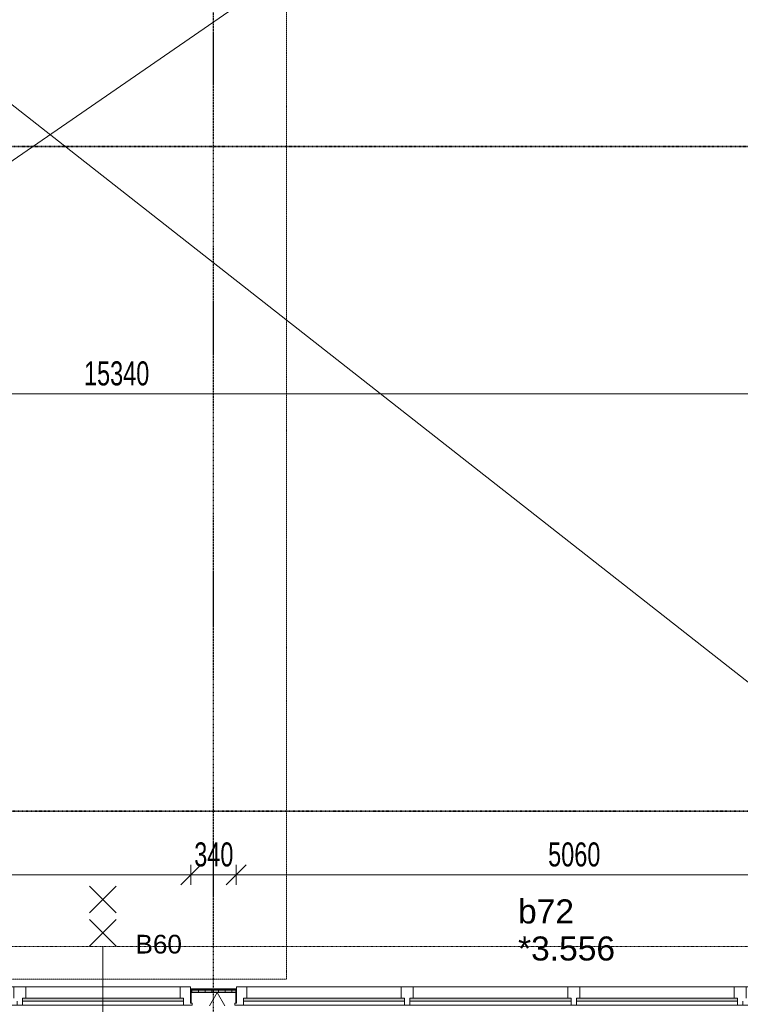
# Model space of a CAD drawing. Header units: millimetres. Extents: x -80560 to 110805, y -11020 to 52719.
# Tile 101 of 145: x 60443 to 65843, y 22772 to 30148. Entities that reach past the tile are written whole.
import ezdxf

# ---------------------------------------------------------------- set-up
doc = ezdxf.new("R2010")
doc.units = ezdxf.units.MM
for name, pattern in [('CENTER2', [20, 8, -4, 4, -4]), ('DASHDOT2', [8, 4, -2, 0, -2]), ('DASHED2-1', [3, 2, -1])]:
    doc.linetypes.add(name, pattern=pattern)
for name, color, linetype, lineweight in [('A-ANNO-DIMS', 211, 'Continuous', 9), ('A-ANNO-DIMS-100', 211, 'Continuous', 9), ('A-ANNO-NOTE', 131, 'Continuous', 18), ('A-DETL', 90, 'Continuous', 18), ('A-DETL-GENF', 92, 'Continuous', 18), ('A-DOOR', 31, 'Continuous', 18), ('A-FLOR-OVHD', 1, 'DASHED2-1', 18), ('A-GLAZ', 151, 'Continuous', 18), ('A-GLAZ-IDEN', 152, 'Continuous', 18), ('A-WALL', 113, 'Continuous', 35), ('A-WALL-PATT', 111, 'Continuous', 35), ('G-ANNO-SYMB', 111, 'Continuous', 9), ('I-WALL', 2, 'Continuous', 18), ('S-GRID', 1, 'Continuous', 9)]:
    doc.layers.add(name, color=color, linetype=linetype, lineweight=lineweight)
doc.styles.add('Arial', font='arial.ttf', dxfattribs={"height": 180})
doc.styles.add('Arial_1', font='arial.ttf', dxfattribs={"height": 140})
doc.styles.add('Arial_5', font='arial.ttf', dxfattribs={"width": 0.7, "height": 180})
doc.dimstyles.new('n3o_1_8', dxfattribs={"dimscale": 304.8, "dimtxt": 183.646692, "dimasz": 0.492126, "dimexe": 0.246063, "dimexo": 0.0625, "dimgap": 0.032808, "dimtad": 1, "dimdec": 0, "dimdsep": 46, "dimtxsty": 'Arial_5', "dimblk1": 'OBLIQUE', "dimblk2": 'OBLIQUE', "dimsah": 1, "dimcen": 0.09, "dimdle": 0.246063, "dimazin": 0, "dimtfac": 1, "dimtdec": 4, "dimtix": 1, "dimtmove": 0, "dimatfit": 3, "dimfxl": 0.246063, "dimfxlon": 1, "dimtvp": 1, "dimtolj": 1, "dimtzin": 0, "dimarcsym": 2})
doc.dimstyles.new('n3o_1_8_3', dxfattribs={"dimscale": 304.8, "dimtxt": 183.646692, "dimasz": 0.492126, "dimexe": 0.246063, "dimexo": 0.0625, "dimgap": 0.032808, "dimtad": 1, "dimdec": 0, "dimdsep": 46, "dimtxsty": 'Arial_5', "dimblk1": 'OBLIQUE', "dimblk2": 'OBLIQUE', "dimsah": 1, "dimcen": 0.09, "dimdle": 0.246063, "dimazin": 0, "dimtfac": 1, "dimtdec": 4, "dimtix": 1, "dimtmove": 0, "dimatfit": 3, "dimfxl": 0.246063, "dimfxlon": 1, "dimtvp": 1, "dimtolj": 1, "dimtzin": 0, "dimarcsym": 2})
pattern_1 = [(90, (60182.32, 22735), (-50, -1e-13), [])]

# ---------------------------------------------------------------- blocks, each defined once
blk = doc.blocks.new('32_n3o_raam_h1xb4 - 90x139_25_M_1740x5080-33466108-DO_03 derde verdieping')
at = {"layer": 'A-GLAZ'}
for p, q in [((-2540, 45), (-2540, 28)), ((-2475, 45), (-2540, 45)), ((-2540, 28), (-2528, 28)), ((-2528, 28), (-2528, -94)), ((-2475, 15), (-2475, 45)), ((-2475, 45), (-1268, 45)), ((-1228, 45), (-1268, 45)), ((-1268, 45), (-1268, 15)), ((-1228, 15), (-1228, 45)), ((-1228, 45), (-20, 45)), ((20, 45), (-20, 45)), ((-20, 45), (-20, 15)), ((20, 15), (20, 45)), ((20, 45), (1228, 45)), ((1268, 45), (1228, 45)), ((1228, 45), (1228, 15)), ((1268, 15), (1268, 45)), ((1268, 45), (2475, 45)), ((2540, 45), (2475, 45)), ((2475, 45), (2475, 15)), ((2528, -94), (2528, 28)), ((2528, 28), (2540, 28)), ((2540, 28), (2540, 45)), ((-2450, -94), (-2450, -9)), ((-1293, -9), (-1293, -94)), ((-1203, -94), (-1203, -9)), ((-45, -9), (-45, -94)), ((45, -94), (45, -9)), ((1203, -9), (1203, -94)), ((1293, -94), (1293, -9)), ((2450, -9), (2450, -94)), ((-2528, -94), (-2450, -94)), ((-1293, -94), (-2450, -94)), ((-1293, -94), (-1203, -94)), ((-45, -94), (-1203, -94)), ((-45, -94), (45, -94)), ((1203, -94), (45, -94)), ((1203, -94), (1293, -94)), ((2450, -94), (1293, -94)), ((2450, -94), (2528, -94))]:
    blk.add_line(p, q, dxfattribs=at)
blk = doc.blocks.new('30_n3o_raam_vast - 24mm_60min-33018458-DO_03 derde verdieping')
at = {"layer": 'A-DOOR'}
blk.add_hatch(color=256, dxfattribs=at).paths.add_polyline_path([(-1021, 24), (-1207, 24), (-1207, 0), (0, 0), (0, 24), (-433.7, 24)], flags=0)
for p, q in [((0, 24), (-1207, 24)), ((-1207, 24), (-1207, 0)), ((-1207, 0), (0, 0)), ((0, 0), (0, 24))]:
    blk.add_line(p, q, dxfattribs=at)
blk = doc.blocks.new('30_n3o_raam_vast - 24mm_60min-33018468-DO_03 derde verdieping')
at = {"layer": 'A-DOOR'}
blk.add_hatch(color=256, dxfattribs=at).paths.add_polyline_path([(-1208, 24), (-1208, 0), (0, 0), (0, 24), (-875.4, 24)], flags=0)
for p, q in [((0, 24), (-1208, 24)), ((-1208, 24), (-1208, 0)), ((-1208, 0), (0, 0)), ((0, 0), (0, 24))]:
    blk.add_line(p, q, dxfattribs=at)
blk = doc.blocks.new('01_n3o_symbool_lijn_met_tekst - brandwerend_B60-32496217-DO_03 derde verdieping')
at = {"layer": 'A-DETL-GENF', "color": 3, "linetype": 'DASHDOT2'}
blk.add_line((0, 0), (19730, 0), dxfattribs=at)
blk = doc.blocks.new('DIMBLOCK243-DO_03 derde verdieping')
at = {"layer": 'A-ANNO-DIMS-100'}
for p, q in [((53494.8, 27344.9), (53569.8, 27419.9)), ((53494.8, 27419.9), (53494.8, 27269.9)), ((53494.8, 27344.9), (53494.8, 27419.9)), ((68834.8, 27344.9), (68909.8, 27419.9)), ((68834.8, 27419.9), (68834.8, 27269.9)), ((68834.8, 27344.9), (68834.8, 27419.9)), ((53494.8, 27344.9), (53419.8, 27269.9)), ((53494.8, 27344.9), (68834.8, 27344.9)), ((68834.8, 27344.9), (68759.8, 27269.9))]:
    blk.add_line(p, q, dxfattribs=at)
at = {"layer": 'A-ANNO-DIMS-100', "color": 0, "insert": (60924.7, 27588.6), "char_height": 180, "width": 576.368, "attachment_point": 1, "line_spacing_factor": 0.941778, "style": 'Arial_5'}
blk.add_mtext('15340', dxfattribs=at)
blk = doc.blocks.new('_Oblique')
at = {"color": 0, "linetype": 'ByBlock', "lineweight": -2}
blk.add_line((-0.5, -0.5), (0.5, 0.5), dxfattribs=at)
blk = doc.blocks.new('DIMBLOCK567-DO_03 derde verdieping')
at = {"layer": 'A-ANNO-DIMS-100'}
for p, q in [((56664.8, 23741.6), (56739.8, 23816.6)), ((56664.8, 23666.6), (56664.8, 23816.6)), ((61724.8, 23741.6), (61799.8, 23816.6)), ((61724.8, 23666.6), (61724.8, 23816.6)), ((56664.8, 23741.6), (56589.8, 23666.6)), ((56664.8, 23741.6), (61724.8, 23741.6)), ((56664.8, 23741.6), (56664.8, 23666.6)), ((61724.8, 23741.6), (61649.8, 23666.6)), ((61724.8, 23741.6), (61724.8, 23666.6))]:
    blk.add_line(p, q, dxfattribs=at)
at = {"layer": 'A-ANNO-DIMS-100', "color": 0, "insert": (59002.7, 23985.2), "char_height": 180, "width": 461.094, "attachment_point": 1, "line_spacing_factor": 0.941778, "style": 'Arial_5'}
blk.add_mtext('5060', dxfattribs=at)
blk = doc.blocks.new('DIMBLOCK568-DO_03 derde verdieping')
at = {"layer": 'A-ANNO-DIMS-100'}
for p, q in [((61724.8, 23741.6), (61799.8, 23816.6)), ((61724.8, 23666.6), (61724.8, 23816.6)), ((62064.8, 23741.6), (62139.8, 23816.6)), ((62064.8, 23666.6), (62064.8, 23816.6)), ((61724.8, 23741.6), (61649.8, 23666.6)), ((61724.8, 23741.6), (62064.8, 23741.6)), ((61724.8, 23741.6), (61724.8, 23666.6)), ((62064.8, 23741.6), (61989.8, 23666.6)), ((62064.8, 23741.6), (62064.8, 23666.6))]:
    blk.add_line(p, q, dxfattribs=at)
at = {"layer": 'A-ANNO-DIMS-100', "color": 0, "insert": (61750.7, 23985.2), "char_height": 180, "width": 345.821, "attachment_point": 1, "line_spacing_factor": 0.941778, "style": 'Arial_5'}
blk.add_mtext('340', dxfattribs=at)
blk = doc.blocks.new('DIMBLOCK569-DO_03 derde verdieping')
at = {"layer": 'A-ANNO-DIMS-100'}
for p, q in [((62064.8, 23741.6), (62139.8, 23816.6)), ((62064.8, 23666.6), (62064.8, 23816.6)), ((67124.8, 23741.6), (67199.8, 23816.6)), ((67124.8, 23666.6), (67124.8, 23816.6)), ((62064.8, 23741.6), (61989.8, 23666.6)), ((62064.8, 23741.6), (67124.8, 23741.6)), ((62064.8, 23741.6), (62064.8, 23666.6)), ((67124.8, 23741.6), (67049.8, 23666.6)), ((67124.8, 23741.6), (67124.8, 23666.6))]:
    blk.add_line(p, q, dxfattribs=at)
at = {"layer": 'A-ANNO-DIMS-100', "color": 0, "insert": (64402.7, 23985.2), "char_height": 180, "width": 461.094, "attachment_point": 1, "line_spacing_factor": 0.941778, "style": 'Arial_5'}
blk.add_mtext('5060', dxfattribs=at)

msp = doc.modelspace()

# ---------------------------------------------------------------- hatches: boundary and pattern name
at = {"layer": 'A-WALL-PATT', "lineweight": 18}
h = msp.add_hatch(dxfattribs=at)
h.set_pattern_fill('FP_44', color=256, angle=90, style=0, pattern_type=2)
h.set_pattern_definition(pattern_1)
h.paths.add_polyline_path([(68606.7, 22860), (68859.8, 22860), (68859.8, 22872.5), (67124.8, 22872.5), (67124.8, 22860), (68313, 22860)], flags=0)
h.paths.add_polyline_path([(62064.8, 22860), (62064.8, 22872.5), (61724.8, 22872.5), (61724.8, 22860), (61852.3, 22860)], flags=0)
h.paths.add_polyline_path([(56324.8, 22860), (56664.8, 22860), (56664.8, 22872.5), (56324.8, 22872.5)], flags=0)
h.paths.add_polyline_path([(53764.8, 22860), (53764.8, 22872.5), (51367.3, 22872.5), (51367.3, 22860), (53629.4, 22860)], flags=0)
h = msp.add_hatch(dxfattribs=at)
h.set_pattern_fill('FP_44', color=256, angle=90, style=0, pattern_type=2)
h.set_pattern_definition(pattern_1)
h.paths.add_polyline_path([(68606.7, 22872.5), (68847.3, 22872.5), (68847.3, 22885), (67124.8, 22885), (67124.8, 22872.5), (68313, 22872.5)], flags=0)
h.paths.add_polyline_path([(61724.8, 22872.5), (62064.8, 22872.5), (62064.8, 22885), (61724.8, 22885)], flags=0)
h.paths.add_polyline_path([(56324.8, 22872.5), (56664.8, 22872.5), (56664.8, 22885), (56324.8, 22885)], flags=0)
h.paths.add_polyline_path([(53629.4, 22872.5), (53764.8, 22872.5), (53764.8, 22885), (51379.8, 22885), (51379.8, 22872.5), (53042.1, 22872.5)], flags=0)
h = msp.add_hatch(dxfattribs=at)
h.set_pattern_fill('FP_2', color=256, style=0, pattern_type=2)
h.set_pattern_definition([(60, (24894.82, 0), (-274.963, 158.75), []), (120, (24894.82, 0), (-274.963, -158.75), [])])
h.paths.add_polyline_path([(68959.8, 22760), (68959.8, 22860), (67124.8, 22860), (67124.8, 22782), (67134.8, 22782), (67134.8, 22765), (67124.8, 22765), (67124.8, 22760), (68900.4, 22760)], flags=0)
h.paths.add_polyline_path([(62054.8, 22760), (62064.8, 22760), (62064.8, 22765), (62054.8, 22765), (62054.8, 22782), (62064.8, 22782), (62064.8, 22860), (61724.8, 22860), (61724.8, 22782), (61734.8, 22782), (61734.8, 22765), (61724.8, 22765), (61724.8, 22760), (61852.3, 22760)], flags=0)
h.paths.add_polyline_path([(56324.8, 22760), (56664.8, 22760), (56664.8, 22765), (56654.8, 22765), (56654.8, 22782), (56664.8, 22782), (56664.8, 22860), (56324.8, 22860), (56324.8, 22780), (56334.8, 22780), (56334.8, 22765), (56324.8, 22765)], flags=0)
h.paths.add_polyline_path([(53042.1, 22760), (53764.8, 22760), (53764.8, 22765), (53754.8, 22765), (53754.8, 22780), (53764.8, 22780), (53764.8, 22860), (51354.8, 22860), (51354.8, 22760), (52454.8, 22760)], flags=0)

# ---------------------------------------------------------------- linework, layer by layer
at = {"layer": 'A-ANNO-NOTE', "lineweight": 9}
for p, q in [((61166.3, 23657), (60966.3, 23457)), ((60966.3, 23657), (61166.3, 23457)), ((61166.3, 23407), (60966.3, 23207)), ((60966.3, 23407), (61166.3, 23207)), ((61066.3, 23207), (61066.3, 22407))]:
    msp.add_line(p, q, dxfattribs=at)
at = {"layer": 'A-DETL'}
for p, q in [((68834.8, 34915), (51379.8, 22885)), ((53494.8, 34915), (68834.8, 22885))]:
    msp.add_line(p, q, dxfattribs=at)
at = {"layer": 'A-FLOR-OVHD'}
for q in [(62441.8, 34840), (60147.8, 22960)]:
    msp.add_line((62441.8, 22960), q, dxfattribs=at)
at = {"layer": 'A-WALL', "lineweight": 18}
for p, q in [((61724.8, 22872.5), (62064.8, 22872.5)), ((61724.8, 22860), (62064.8, 22860))]:
    msp.add_line(p, q, dxfattribs=at)
at = {"layer": 'G-ANNO-SYMB', "linetype": 'DASHDOT2', "lineweight": 35}
for p, q in [((33828.6, 29198), (90277.4, 29198)), ((33891.1, 24220.1), (90250.9, 24220.1))]:
    msp.add_line(p, q, dxfattribs=at)
at = {"layer": 'I-WALL'}
for p, q in [((61722.8, 22885), (61724.8, 22885)), ((62064.8, 22885), (62066.8, 22885))]:
    msp.add_line(p, q, dxfattribs=at)
at = {"layer": 'I-WALL', "lineweight": 35}
for p, q in [((62064.8, 22885), (61724.8, 22885)), ((61724.8, 22885), (61724.8, 22782)), ((62064.8, 22782), (62064.8, 22885))]:
    msp.add_line(p, q, dxfattribs=at)
at = {"layer": 'S-GRID', "linetype": 'CENTER2', "lineweight": 25}
msp.add_line((61894.8, 4383.3), (61894.8, 52119.1), dxfattribs=at)

# ---------------------------------------------------------------- block references
at = {"layer": 'A-DETL-GENF', "color": 3, "linetype": 'DASHDOT2'}
msp.add_blockref('01_n3o_symbool_lijn_met_tekst - brandwerend_B60-32496217-DO_03 derde verdieping', (51574.8, 23205), dxfattribs=at)
at = {"layer": 'A-DOOR', "rotation": 180}
for name, p in [('30_n3o_raam_vast - 24mm_60min-33018458-DO_03 derde verdieping', (60462.8, 22819)), ('30_n3o_raam_vast - 24mm_60min-33018458-DO_03 derde verdieping', (62119.8, 22819)), ('30_n3o_raam_vast - 24mm_60min-33018468-DO_03 derde verdieping', (63366.8, 22819)), ('30_n3o_raam_vast - 24mm_60min-33018468-DO_03 derde verdieping', (64614.8, 22819))]:
    msp.add_blockref(name, p, dxfattribs=at)
at = {"layer": 'A-GLAZ', "rotation": 180}
for p in [(59194.8, 22810), (64594.8, 22810)]:
    msp.add_blockref('32_n3o_raam_h1xb4 - 90x139_25_M_1740x5080-33466108-DO_03 derde verdieping', p, dxfattribs=at)

# ---------------------------------------------------------------- texts
at = {"layer": 'A-ANNO-NOTE', "color": 3, "linetype": 'DASHDOT2', "insert": (61310.6, 23293), "char_height": 140, "width": 408.861, "attachment_point": 1, "style": 'Arial_1'}
msp.add_mtext('B60', dxfattribs=at)
at = {"layer": 'A-GLAZ-IDEN', "lineweight": 9, "char_height": 180, "attachment_point": 1, "style": 'Arial'}
for s, insert, width in [('b72', (64177.1, 23558.4), 505.063), ('*3.556', (64177.1, 23280.6), 865.822)]:
    msp.add_mtext(s, dxfattribs=dict(at, insert=insert, width=width))

# ---------------------------------------------------------------- dimensions: what is measured, and where the dimension line sits
at = {"layer": 'A-ANNO-DIMS'}
for base, p1, p2, dimstyle, override, picture, middle in [((68834.8, 27344.9), (53494.8, 27419.9), (68834.8, 27419.9), 'n3o_1_8', {"dimpost": '<>', "dimfxl": 15340}, 'DIMBLOCK243-DO_03 derde verdieping', (61164.8, 27446.8)), ((61724.8, 23741.6), (56664.8, 23666.6), (61724.8, 23666.6), 'n3o_1_8_3', {"dimpost": '<>', "dimfxl": 5060}, 'DIMBLOCK567-DO_03 derde verdieping', (59194.8, 23843.5)), ((62064.8, 23741.6), (61724.8, 23666.6), (62064.8, 23666.6), 'n3o_1_8_3', {"dimpost": '<>', "dimfxl": 340}, 'DIMBLOCK568-DO_03 derde verdieping', (61894.8, 23843.5)), ((67124.8, 23741.6), (62064.8, 23666.6), (67124.8, 23666.6), 'n3o_1_8_3', {"dimpost": '<>', "dimfxl": 5060}, 'DIMBLOCK569-DO_03 derde verdieping', (64594.8, 23843.5))]:
    dim = msp.add_linear_dim(base=base, p1=p1, p2=p2, dimstyle=dimstyle, override=override, dxfattribs=at)
    dim.commit()
    dim.dimension.update_dxf_attribs({"geometry": picture, "text_midpoint": middle})

doc.saveas('drawing.dxf')
